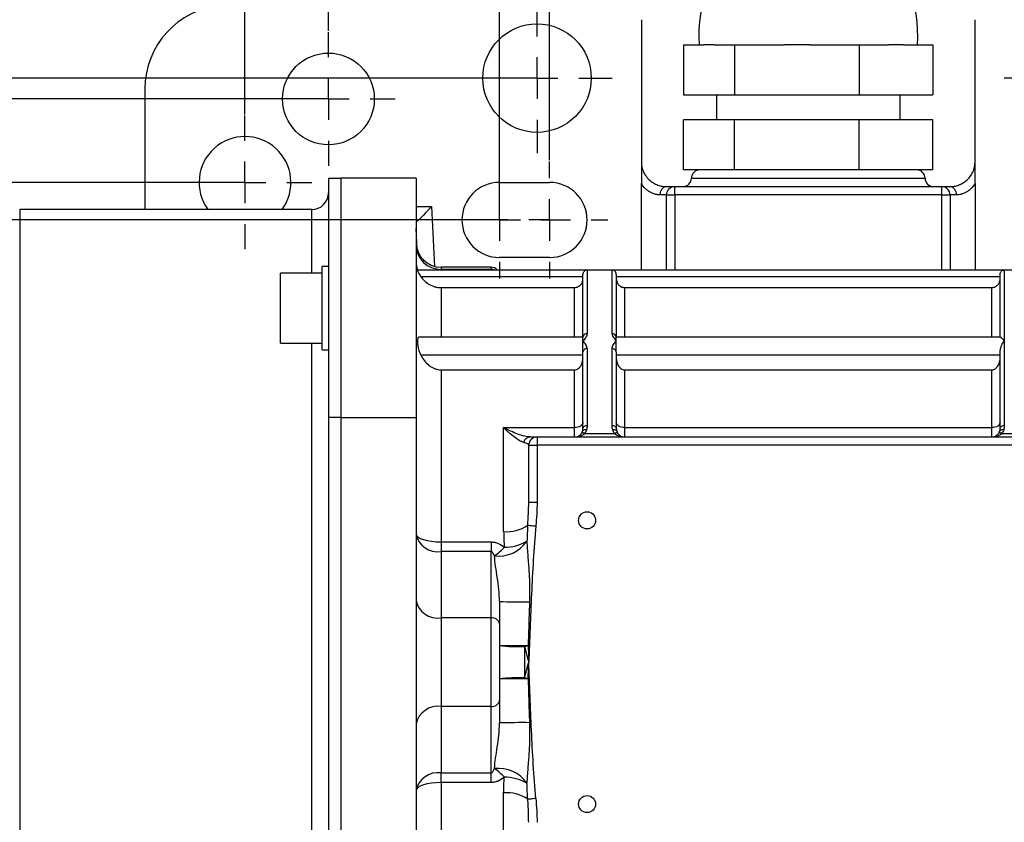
# Model space of a CAD drawing. Header units: millimetres. Extents: x 5 to 415, y 5 to 292.
# Tile 5 of 13: x 291 to 339, y 101 to 140. Entities that reach past the tile are written whole.
import ezdxf

# ---------------------------------------------------------------- set-up
doc = ezdxf.new("R2010")
doc.units = ezdxf.units.MM
doc.header["$PDSIZE"] = -1
doc.linetypes.add('CENTER', pattern=[10.16, 6.35, -1.27, 1.27, -1.27])
for name, color, linetype in [('ASSE', 2, 'CENTER'), ('CONTORNO', 179, 'Continuous'), ('QUOTE', 1, 'Continuous')]:
    doc.layers.add(name, color=color, linetype=linetype)
doc.styles.add('SLDTEXTSTYLE0', font='TXT', dxfattribs={"width": 0.75})
doc.dimstyles.new('SLDDIMSTYLE0', dxfattribs={"dimtxt": 3.5, "dimasz": 6, "dimexe": 0, "dimexo": 0.0625, "dimgap": 0.875, "dimtad": 1, "dimdec": 1, "dimlfac": 2.5, "dimrnd": 1e-09, "dimzin": 12, "dimdsep": 46, "dimtxsty": 'SLDTEXTSTYLE0', "dimsah": 1, "dimcen": 0.09, "dimadec": 0, "dimazin": 3, "dimtfac": 1, "dimtdec": 3, "dimtofl": 0, "dimtmove": 0, "dimatfit": 3, "dimfxl": 1, "dimfrac": 2, "dimtolj": 1, "dimtzin": 12, "dimarcsym": 0})

# ---------------------------------------------------------------- blocks, each defined once
blk = doc.blocks.new('_D_13')
at = {"layer": 'Defpoints', "color": 0}
for p in [(341.507, 148.187), (316.707, 132.804), (341.507, 132.804)]:
    blk.add_point(p, dxfattribs=at)
at = {"layer": 'QUOTE', "color": 0, "lineweight": -2}
for p, q in [((316.707, 132.867), (316.707, 148.187)), ((322.707, 148.187), (335.507, 148.187)), ((341.507, 132.867), (341.507, 148.187))]:
    blk.add_line(p, q, dxfattribs=at)
at = {"layer": 'QUOTE', "color": 0}
for points in [[(322.707, 149.187), (322.707, 147.187), (316.707, 148.187)], [(335.507, 149.187), (335.507, 147.187), (341.507, 148.187)]]:
    blk.add_solid(points, dxfattribs=at)
at = {"layer": 'QUOTE', "color": 0, "insert": (328.768, 152.562), "char_height": 3.5, "attachment_point": 2, "style": 'SLDTEXTSTYLE0'}
blk.add_mtext('\\A1;62', dxfattribs=at)
blk = doc.blocks.new('_D_15')
at = {"layer": 'Defpoints', "color": 0}
for p in [(352.107, 166.678), (306.107, 139.004), (352.107, 139.004)]:
    blk.add_point(p, dxfattribs=at)
at = {"layer": 'QUOTE', "color": 0, "lineweight": -2}
for p, q in [((306.107, 139.067), (306.107, 166.678)), ((312.107, 166.678), (346.107, 166.678)), ((352.107, 139.067), (352.107, 166.678))]:
    blk.add_line(p, q, dxfattribs=at)
at = {"layer": 'QUOTE', "color": 0}
for points in [[(312.107, 167.678), (312.107, 165.678), (306.107, 166.678)], [(346.107, 167.678), (346.107, 165.678), (352.107, 166.678)]]:
    blk.add_solid(points, dxfattribs=at)
at = {"layer": 'QUOTE', "color": 0, "insert": (328.768, 171.053), "char_height": 3.5, "attachment_point": 2, "style": 'SLDTEXTSTYLE0'}
blk.add_mtext('\\A1;115', dxfattribs=at)
blk = doc.blocks.new('_D_16')
at = {"layer": 'Defpoints', "color": 0}
for p in [(356.107, 173.443), (302.107, 135.004), (356.107, 135.004)]:
    blk.add_point(p, dxfattribs=at)
at = {"layer": 'QUOTE', "color": 0, "lineweight": -2}
for p, q in [((302.107, 135.067), (302.107, 173.443)), ((308.107, 173.443), (350.107, 173.443)), ((356.107, 135.067), (356.107, 173.443))]:
    blk.add_line(p, q, dxfattribs=at)
at = {"layer": 'QUOTE', "color": 0}
for points in [[(308.107, 174.443), (308.107, 172.443), (302.107, 173.443)], [(350.107, 174.443), (350.107, 172.443), (356.107, 173.443)]]:
    blk.add_solid(points, dxfattribs=at)
at = {"layer": 'QUOTE', "color": 0, "insert": (328.768, 177.818), "char_height": 3.5, "attachment_point": 2, "style": 'SLDTEXTSTYLE0'}
blk.add_mtext('\\A1;135', dxfattribs=at)
blk = doc.blocks.new('_D_17')
at = {"layer": 'Defpoints', "color": 0}
for p in [(271.526, 130.004), (313.907, 130.004), (313.907, 87.604)]:
    blk.add_point(p, dxfattribs=at)
at = {"layer": 'QUOTE', "color": 0, "lineweight": -2}
for p, q in [((313.844, 130.004), (271.526, 130.004)), ((271.526, 93.604), (271.526, 124.004)), ((313.844, 87.604), (271.526, 87.604))]:
    blk.add_line(p, q, dxfattribs=at)
at = {"layer": 'QUOTE', "color": 0}
for points in [[(270.526, 124.004), (272.526, 124.004), (271.526, 130.004)], [(270.526, 93.604), (272.526, 93.604), (271.526, 87.604)]]:
    blk.add_solid(points, dxfattribs=at)
at = {"layer": 'QUOTE', "color": 0, "insert": (267.151, 109.896), "char_height": 3.5, "attachment_point": 2, "rotation": 90, "style": 'SLDTEXTSTYLE0'}
blk.add_mtext('\\A1;106', dxfattribs=at)
blk = doc.blocks.new('SW_CENTERMARKSYMBOL_2')
at = {"layer": 'CONTORNO', "color": 0}
for p, q in [((0, 2), (0, 3.2)), ((0, 0), (0, 1)), ((-2, 0), (-3.2, 0)), ((0, 0), (-1, 0)), ((0, 0), (0, -1)), ((0, 0), (1, 0)), ((2, 0), (3.2, 0)), ((0, -2), (0, -3.2))]:
    blk.add_line(p, q, dxfattribs=at)
blk = doc.blocks.new('SW_CENTERMARKSYMBOL_3')
at = {"layer": 'CONTORNO', "color": 0}
for p, q in [((0, 2), (0, 3.2)), ((0, 0), (0, 1)), ((-2, 0), (-3.2, 0)), ((0, 0), (-1, 0)), ((0, 0), (0, -1)), ((0, 0), (1, 0)), ((2, 0), (3.2, 0)), ((0, -2), (0, -3.2))]:
    blk.add_line(p, q, dxfattribs=at)
blk = doc.blocks.new('SW_CENTERMARKSYMBOL_4')
at = {"layer": 'CONTORNO', "color": 0}
for p, q in [((0, 2), (0, 3.6)), ((0, 0), (0, 1)), ((-2, 0), (-3.6, 0)), ((0, 0), (-1, 0)), ((0, 0), (0, -1)), ((0, 0), (1, 0)), ((2, 0), (3.6, 0)), ((0, -2), (0, -3.6))]:
    blk.add_line(p, q, dxfattribs=at)
blk = doc.blocks.new('SW_CENTERMARKSYMBOL_12')
at = {"layer": 'CONTORNO', "color": 0}
for p, q in [((0, 2), (0, 3.6)), ((0, 0), (0, 1)), ((-2, 0), (-3.6, 0)), ((0, 0), (-1, 0)), ((0, 0), (0, -1)), ((0, 0), (1, 0)), ((2, 0), (3.6, 0)), ((0, -2), (0, -3.6))]:
    blk.add_line(p, q, dxfattribs=at)
blk = doc.blocks.new('SW_CENTERMARKSYMBOL_19')
at = {"layer": 'CONTORNO', "color": 0}
for p, q in [((0, 2), (0, 2.8)), ((0, 0), (0, 1)), ((-2, 0), (-2.8, 0)), ((0, 0), (-1, 0)), ((0, 0), (0, -1)), ((0, 0), (1, 0)), ((2, 0), (2.8, 0)), ((0, -2), (0, -2.8))]:
    blk.add_line(p, q, dxfattribs=at)
blk = doc.blocks.new('SW_CENTERMARKSYMBOL_20')
at = {"layer": 'CONTORNO', "color": 0}
for p, q in [((0, 2), (0, 2.8)), ((0, 0), (0, 1)), ((-2, 0), (-2.8, 0)), ((0, 0), (-1, 0)), ((0, 0), (0, -1)), ((0, 0), (1, 0)), ((2, 0), (2.8, 0)), ((0, -2), (0, -2.8))]:
    blk.add_line(p, q, dxfattribs=at)

msp = doc.modelspace()

# ---------------------------------------------------------------- linework, layer by layer
at = {"color": 7}
for p, q in [((321.107, 139.604), (321.107, 131.746)), ((337.107, 131.746), (337.107, 139.604)), ((323.136, 138.404), (323.136, 136.004)), ((323.136, 138.404), (324.107, 138.404)), ((324.602, 138.404), (324.107, 138.404)), ((324.602, 138.404), (325.573, 138.404)), ((325.573, 138.404), (325.573, 136.004)), ((325.573, 138.404), (327.952, 138.404)), ((329.165, 138.404), (327.952, 138.404)), ((329.165, 138.404), (331.544, 138.404)), ((331.544, 138.404), (331.544, 136.004)), ((331.544, 138.404), (332.952, 138.404)), ((333.67, 138.404), (332.952, 138.404)), ((333.67, 138.404), (335.078, 138.404)), ((335.078, 138.404), (335.078, 136.004)), ((297.307, 136.294), (297.307, 130.504)), ((323.136, 136.004), (325.573, 136.004)), ((324.707, 136.004), (324.707, 134.804)), ((325.573, 136.004), (331.544, 136.004)), ((331.544, 136.004), (335.078, 136.004)), ((333.507, 134.804), (333.507, 136.004)), ((323.136, 132.404), (323.136, 134.804)), ((325.573, 134.804), (323.136, 134.804)), ((325.573, 132.404), (325.573, 134.804)), ((331.544, 134.804), (325.573, 134.804)), ((331.544, 132.404), (331.544, 134.804)), ((335.078, 134.804), (331.544, 134.804)), ((335.078, 132.404), (335.078, 134.804)), ((324.355, 132.404), (323.136, 132.404)), ((324.355, 132.404), (324.355, 132.404)), ((325.573, 132.404), (324.355, 132.404)), ((328.559, 132.404), (325.573, 132.404)), ((328.559, 132.404), (328.559, 132.404)), ((331.544, 132.404), (328.559, 132.404)), ((333.311, 132.404), (331.544, 132.404)), ((333.311, 132.404), (333.311, 132.404)), ((335.078, 132.404), (333.311, 132.404)), ((306.107, 132.004), (306.107, 127.189)), ((306.107, 132.004), (306.707, 132.004)), ((310.307, 132.004), (306.707, 132.004)), ((306.707, 132.004), (306.707, 120.541)), ((310.307, 132.004), (310.307, 120.541)), ((314.307, 131.804), (316.707, 131.804)), ((321.107, 127.604), (321.107, 131.746)), ((323.507, 132.004), (334.707, 132.004)), ((337.107, 131.746), (337.107, 127.604)), ((322.307, 131.604), (322.707, 131.604)), ((322.707, 131.204), (322.707, 131.604)), ((322.707, 131.604), (329.107, 131.604)), ((329.107, 131.604), (335.507, 131.604)), ((335.507, 131.204), (335.507, 131.604)), ((335.507, 131.604), (335.907, 131.604)), ((322.307, 131.204), (322.007, 131.204)), ((322.307, 131.204), (322.707, 131.204)), ((322.307, 127.604), (322.307, 131.204)), ((335.507, 131.204), (322.707, 131.204)), ((322.707, 131.204), (322.707, 127.604)), ((335.507, 131.204), (335.907, 131.204)), ((335.507, 127.604), (335.507, 131.204)), ((335.907, 131.204), (335.907, 127.604)), ((336.207, 131.204), (335.907, 131.204)), ((305.307, 130.504), (291.307, 130.504)), ((291.307, 130.504), (291.307, 87.104)), ((305.307, 127.455), (305.307, 130.504)), ((310.307, 130.652), (311.055, 130.652)), ((311.055, 130.652), (311.199, 127.779)), ((310.379, 129.941), (310.307, 129.941)), ((310.357, 128.596), (310.307, 129.601)), ((316.707, 128.204), (314.307, 128.204)), ((305.807, 127.455), (303.807, 127.455)), ((303.807, 124.314), (303.807, 127.455)), ((306.107, 127.775), (305.807, 127.775)), ((305.807, 124.096), (305.807, 127.775)), ((318.507, 127.604), (310.378, 127.604)), ((313.907, 127.739), (311.507, 127.739)), ((311.507, 127.739), (311.507, 127.637)), ((313.907, 127.637), (311.507, 127.637)), ((311.507, 127.637), (311.507, 127.604)), ((313.907, 127.637), (313.907, 127.739)), ((313.907, 127.604), (313.907, 127.637)), ((319.707, 127.604), (318.507, 127.604)), ((318.507, 127.604), (318.507, 124.552)), ((338.507, 127.604), (319.707, 127.604)), ((319.707, 124.552), (319.707, 127.604)), ((339.707, 127.604), (338.507, 127.604)), ((338.507, 127.604), (338.507, 124.204)), ((306.107, 127.189), (306.107, 120.541)), ((318.307, 127.28), (310.539, 127.28)), ((318.307, 124.384), (318.307, 127.394)), ((319.907, 127.394), (319.907, 124.384)), ((338.307, 127.28), (319.907, 127.28)), ((338.307, 124.384), (338.307, 127.394)), ((311.507, 126.764), (317.907, 126.764)), ((311.507, 126.764), (311.507, 124.385)), ((317.907, 124.385), (317.907, 126.764)), ((320.307, 126.764), (337.907, 126.764)), ((320.307, 126.764), (320.307, 124.385)), ((337.907, 124.385), (337.907, 126.764)), ((303.807, 124.095), (303.807, 124.314)), ((318.307, 124.385), (310.458, 124.385)), ((318.307, 124.204), (318.307, 124.385)), ((318.307, 123.681), (318.307, 124.204)), ((338.313, 124.385), (319.907, 124.385)), ((319.907, 124.204), (319.907, 124.385)), ((319.907, 123.681), (319.907, 124.204)), ((338.507, 124.204), (338.507, 120.139)), ((303.807, 124.095), (305.807, 124.095)), ((305.307, 93.514), (305.307, 124.095)), ((305.807, 123.775), (305.807, 124.096)), ((305.807, 123.775), (306.107, 123.775)), ((318.307, 120.018), (318.307, 123.681)), ((318.507, 123.841), (318.507, 120.139)), ((319.707, 120.139), (319.707, 123.841)), ((319.907, 123.681), (319.907, 120.018)), ((338.307, 120.018), (338.307, 123.681)), ((318.307, 123.516), (310.539, 123.516)), ((338.307, 123.516), (319.907, 123.516)), ((311.507, 122.821), (311.507, 114.572)), ((311.507, 122.821), (317.907, 122.821)), ((317.907, 120.054), (317.907, 122.821)), ((320.307, 122.821), (320.307, 120.054)), ((320.307, 122.821), (337.907, 122.821)), ((337.907, 120.054), (337.907, 122.821)), ((306.707, 120.541), (306.107, 120.541)), ((306.107, 120.541), (306.107, 97.067)), ((306.707, 120.541), (310.307, 120.541)), ((306.707, 120.541), (306.707, 97.067)), ((310.307, 120.541), (310.307, 97.067)), ((314.507, 115.068), (314.507, 120.054)), ((314.507, 120.054), (317.907, 120.054)), ((317.907, 119.604), (317.907, 120.054)), ((320.307, 120.054), (320.307, 119.604)), ((320.307, 120.054), (337.907, 120.054)), ((337.907, 119.604), (337.907, 120.054)), ((316.107, 119.604), (316.107, 119.204)), ((316.107, 119.604), (342.107, 119.604)), ((318.394, 119.771), (319.82, 119.771)), ((338.394, 119.771), (339.82, 119.771)), ((315.707, 119.204), (316.107, 119.204)), ((315.707, 116.478), (315.707, 119.204)), ((342.107, 119.204), (316.107, 119.204)), ((316.107, 119.204), (316.107, 116.478)), ((315.707, 116.478), (316.107, 116.478)), ((311.507, 114.572), (311.507, 114.108)), ((311.507, 114.572), (313.907, 114.572)), ((313.907, 114.572), (313.907, 114.108)), ((311.507, 114.108), (311.507, 110.926)), ((313.907, 114.108), (311.507, 114.108)), ((313.907, 110.926), (313.907, 114.108)), ((314.307, 111.713), (314.307, 110.643)), ((311.507, 110.926), (311.507, 106.683)), ((313.907, 110.926), (311.507, 110.926)), ((313.907, 106.683), (313.907, 110.926)), ((314.307, 110.643), (314.307, 106.966)), ((315.507, 109.557), (315.507, 108.052)), ((313.907, 106.683), (311.507, 106.683)), ((311.507, 106.683), (311.507, 103.501)), ((313.907, 103.501), (313.907, 106.683)), ((314.307, 106.966), (314.307, 105.895)), ((311.507, 103.501), (313.907, 103.501)), ((311.507, 103.037), (311.507, 103.501)), ((313.907, 103.037), (313.907, 103.501)), ((311.507, 103.037), (311.507, 94.787)), ((313.907, 103.037), (311.507, 103.037)), ((314.507, 97.554), (314.507, 102.541)), ((315.707, 101.131), (315.704, 101.236))]:
    msp.add_line(p, q, dxfattribs=at)
at = {"color": 7, "flags": 128}
for points in [[(311.055, 130.652), (310.917, 130.507), (310.784, 130.367), (310.66, 130.236), (310.548, 130.119), (310.454, 130.02), (310.379, 129.941)], [(318.307, 120.304), (318.299, 120.256), (318.276, 120.209), (318.239, 120.165), (318.19, 120.128), (318.129, 120.096), (318.06, 120.073), (317.985, 120.059), (317.907, 120.054)], [(318.477, 119.937), (318.444, 119.943), (318.412, 119.944), (318.381, 119.942), (318.354, 119.936), (318.33, 119.927), (318.311, 119.914), (318.296, 119.899), (318.287, 119.881)], [(318.507, 120.139), (318.468, 120.137), (318.43, 120.13), (318.396, 120.119), (318.365, 120.104), (318.341, 120.085), (318.322, 120.064), (318.311, 120.042), (318.307, 120.018)], [(319.907, 120.018), (319.903, 120.042), (319.892, 120.064), (319.873, 120.085), (319.848, 120.104), (319.818, 120.119), (319.783, 120.13), (319.746, 120.137), (319.707, 120.139)], [(319.926, 119.881), (319.918, 119.899), (319.903, 119.914), (319.884, 119.927), (319.86, 119.936), (319.832, 119.942), (319.802, 119.944), (319.77, 119.943), (319.736, 119.937)], [(320.307, 120.054), (320.229, 120.059), (320.154, 120.073), (320.085, 120.096), (320.024, 120.128), (319.974, 120.165), (319.937, 120.209), (319.915, 120.256), (319.907, 120.304)], [(338.307, 120.304), (338.299, 120.256), (338.276, 120.209), (338.239, 120.165), (338.19, 120.128), (338.129, 120.096), (338.06, 120.073), (337.985, 120.059), (337.907, 120.054)], [(338.477, 119.937), (338.444, 119.943), (338.412, 119.944), (338.381, 119.942), (338.354, 119.936), (338.33, 119.927), (338.311, 119.914), (338.296, 119.899), (338.287, 119.881)], [(338.507, 120.139), (338.468, 120.137), (338.43, 120.13), (338.396, 120.119), (338.365, 120.104), (338.341, 120.085), (338.322, 120.064), (338.311, 120.042), (338.307, 120.018)], [(318.394, 119.771), (318.368, 119.782), (318.342, 119.79), (318.318, 119.795), (318.295, 119.797), (318.275, 119.795), (318.257, 119.79), (318.243, 119.782), (318.232, 119.771)], [(319.982, 119.771), (319.971, 119.782), (319.957, 119.79), (319.939, 119.795), (319.919, 119.797), (319.896, 119.795), (319.872, 119.79), (319.846, 119.782), (319.82, 119.771)], [(338.394, 119.771), (338.368, 119.782), (338.342, 119.79), (338.318, 119.795), (338.295, 119.797), (338.275, 119.795), (338.257, 119.79), (338.243, 119.782), (338.232, 119.771)], [(315.663, 115.374), (315.685, 115.372), (315.716, 115.369), (315.757, 115.365), (315.805, 115.361), (315.86, 115.355), (315.92, 115.35), (315.984, 115.343), (316.049, 115.337)], [(310.307, 114.956), (310.33, 114.881), (310.398, 114.809), (310.509, 114.743), (310.658, 114.684), (310.84, 114.637), (311.048, 114.601), (311.273, 114.579), (311.507, 114.572)], [(311.507, 103.037), (311.273, 103.029), (311.048, 103.008), (310.84, 102.972), (310.658, 102.924), (310.509, 102.866), (310.398, 102.8), (310.33, 102.727), (310.307, 102.652)], [(316.049, 102.272), (315.984, 102.265), (315.92, 102.259), (315.86, 102.253), (315.805, 102.248), (315.757, 102.243), (315.716, 102.239), (315.685, 102.236), (315.663, 102.234)]]:
    msp.add_lwpolyline(points, dxfattribs=at)
at = {"color": 7}
for centre, radius in [((316.107, 136.804), 2.6), ((306.107, 135.804), 2.2), ((318.507, 115.604), 0.41), ((318.507, 102.004), 0.41)]:
    msp.add_circle(centre, radius, dxfattribs=at)
for centre, radius, start, end in [((330.199, 138.845), 6.343, 131.4072, 183.9865), ((328.014, 138.845), 6.343, 356.0135, 48.5928), ((301.307, 136.294), 4, 95, 180), ((302.107, 131.804), 2.2, 323.7785, 216.2215), ((323.907, 132.004), 0.4, 90, 180), ((334.307, 132.004), 0.4, 0, 90), ((314.307, 130.004), 1.8, 90, 270), ((316.707, 130.004), 1.8, 270, 90), ((323.107, 132.004), 0.4, 270, 0), ((335.107, 132.004), 0.4, 180, 270), ((305.307, 131.304), 0.8, 270, 360), ((322.365, 131.248), 0.361, 99.2993, 186.9609), ((322.707, 131.204), 0.4, 90, 180), ((335.507, 131.204), 0.4, 0, 90), ((335.849, 131.248), 0.361, 353.0391, 80.7007), ((311.507, 128.939), 1.2, 180, 270), ((311.487, 128.817), 1.18, 181.0102, 270.9757), ((311.507, 128.004), 1.2, 180, 199.7633), ((313.907, 127.339), 0.4, 41.5162, 90), ((313.907, 127.226), 0.411, 67.0223, 90.0419), ((318.492, 124.366), 0.186, 85.3978, 174.5023), ((319.722, 124.366), 0.186, 5.4975, 94.6022), ((318.489, 123.658), 0.183, 84.3615, 172.9439), ((319.725, 123.658), 0.183, 7.0559, 95.6386), ((315.807, 119.256), 0.349, 92.953, 165.9103), ((316.107, 119.204), 0.4, 90, 180), ((317.907, 120.004), 0.4, 270, 324.3147), ((320.307, 120.004), 0.4, 215.6853, 270), ((337.907, 120.004), 0.4, 270, 324.3147), ((314.679, 116.756), 1.696, 264.1827, 305.4779), ((311.357, 115.168), 1.071, 191.4217, 278.0495), ((314.252, 115.572), 1.681, 263.6172, 324.6931), ((311.955, 116.812), 3.595, 305.9514, 315.9816), ((314.497, 116.664), 2.351, 271.0276, 298.62), ((311.357, 111.986), 1.071, 191.4217, 278.0495), ((315.337, 153.821), 42.12, 268.5985, 270.5552), ((313.957, 110.572), 0.357, 11.4217, 98.0494), ((315.207, 116.771), 7.22, 262.8352, 272.3772), ((315.303, 172.16), 62.561, 269.08729, 270.34498), ((308.477, 138.009), 29.308, 283.8789, 284.228), ((315.207, 100.838), 7.22, 87.6228, 97.1648), ((315.303, 45.448), 62.561, 89.65502, 90.91271), ((308.477, 79.6), 29.308, 75.772, 76.1211), ((311.357, 105.622), 1.071, 81.9505, 168.5783), ((313.957, 107.037), 0.357, 261.9506, 348.5783), ((315.337, 63.788), 42.12, 89.4448, 91.4015), ((311.357, 102.44), 1.071, 81.9505, 168.5783), ((314.252, 102.037), 1.681, 35.3069, 96.3828), ((311.955, 100.797), 3.595, 44.0184, 54.0486), ((314.497, 100.945), 2.351, 61.38, 88.9724), ((314.679, 100.853), 1.696, 54.5221, 95.8173)]:
    msp.add_arc(centre, radius, start, end, dxfattribs=at)
for centre, start_param, end_param in [((317.907, 120.004), 4.712389, 5.660359), ((320.307, 120.004), 3.764419, 4.712389), ((337.907, 120.004), 4.712389, 5.660359)]:
    msp.add_ellipse(centre, major_axis=(0.6, 0), ratio=0.666667, start_param=start_param, end_param=end_param, dxfattribs=at)
for points, knots in [([(321.107, 132.804), (321.107, 132.717), (321.116, 132.631), (321.153, 132.463), (321.181, 132.38), (321.253, 132.224), (321.298, 132.149), (321.403, 132.011), (321.462, 131.948), (321.595, 131.835), (321.664, 131.787), (321.773, 131.729), (321.81, 131.711), (321.882, 131.682), (321.917, 131.669), (322.02, 131.637), (322.086, 131.623), (322.205, 131.607), (322.259, 131.604), (322.307, 131.604)], [0, 0, 0, 0, 0.125, 0.125, 0.25, 0.25, 0.375, 0.375, 0.5, 0.5, 0.625, 0.625, 0.6875, 0.6875, 0.75, 0.75, 0.875, 0.875, 1, 1, 1, 1]), ([(335.907, 131.604), (335.955, 131.604), (336.008, 131.607), (336.127, 131.623), (336.194, 131.637), (336.297, 131.669), (336.332, 131.682), (336.404, 131.711), (336.441, 131.729), (336.549, 131.787), (336.619, 131.835), (336.752, 131.948), (336.811, 132.011), (336.916, 132.149), (336.96, 132.224), (337.033, 132.38), (337.06, 132.463), (337.097, 132.631), (337.107, 132.717), (337.107, 132.804)], [0, 0, 0, 0, 0.125, 0.125, 0.25, 0.25, 0.3125, 0.3125, 0.375, 0.375, 0.5, 0.5, 0.625, 0.625, 0.75, 0.75, 0.875, 0.875, 1, 1, 1, 1]), ([(322.007, 131.204), (321.94, 131.204), (321.865, 131.212), (321.742, 131.243), (321.7, 131.256), (321.616, 131.29), (321.574, 131.311), (321.491, 131.358), (321.45, 131.386), (321.372, 131.446), (321.334, 131.478), (321.227, 131.582), (321.163, 131.662), (321.107, 131.746)], [0, 0, 0, 0, 0.25, 0.25, 0.375, 0.375, 0.5, 0.5, 0.625, 0.625, 0.75, 0.75, 1, 1, 1, 1]), ([(337.107, 131.746), (337.051, 131.662), (336.987, 131.582), (336.88, 131.478), (336.842, 131.446), (336.764, 131.386), (336.723, 131.359), (336.64, 131.311), (336.598, 131.291), (336.514, 131.257), (336.472, 131.243), (336.349, 131.212), (336.274, 131.204), (336.207, 131.204)], [0, 0, 0, 0, 0.25, 0.25, 0.375, 0.375, 0.5, 0.5, 0.625, 0.625, 0.75, 0.75, 1, 1, 1, 1]), ([(310.378, 127.598), (310.377, 127.6), (310.372, 127.615), (310.394, 127.549), (310.447, 127.422), (310.515, 127.317), (310.539, 127.28)], [0, 0, 0, 0, 0.05357, 0.426544, 0.797303, 1, 1, 1, 1]), ([(318.307, 127.394), (318.307, 127.43), (318.315, 127.461), (318.34, 127.514), (318.357, 127.536), (318.414, 127.587), (318.461, 127.604), (318.507, 127.604)], [0, 0, 0, 0, 0.25, 0.25, 0.5, 0.5, 1, 1, 1, 1]), ([(319.907, 127.394), (319.907, 127.43), (319.899, 127.461), (319.873, 127.514), (319.856, 127.536), (319.8, 127.587), (319.753, 127.604), (319.707, 127.604)], [0, 0, 0, 0, 0.25, 0.25, 0.5, 0.5, 1, 1, 1, 1]), ([(338.307, 127.394), (338.307, 127.43), (338.315, 127.461), (338.34, 127.514), (338.357, 127.536), (338.414, 127.587), (338.461, 127.604), (338.507, 127.604)], [0, 0, 0, 0, 0.25, 0.25, 0.5, 0.5, 1, 1, 1, 1]), ([(310.539, 127.28), (310.588, 127.211), (310.644, 127.146), (310.772, 127.026), (310.846, 126.97), (310.969, 126.898), (311.012, 126.876), (311.102, 126.837), (311.15, 126.82), (311.248, 126.793), (311.298, 126.782), (311.401, 126.767), (311.454, 126.764), (311.507, 126.764)], [0, 0, 0, 0, 0.25, 0.25, 0.5, 0.5, 0.625, 0.625, 0.75, 0.75, 0.875, 0.875, 1, 1, 1, 1]), ([(317.907, 126.764), (317.972, 126.764), (318.034, 126.781), (318.138, 126.837), (318.18, 126.874), (318.245, 126.956), (318.268, 126.999), (318.299, 127.092), (318.307, 127.138), (318.307, 127.186)], [0, 0, 0, 0, 0.25, 0.25, 0.5, 0.5, 0.75, 0.75, 1, 1, 1, 1]), ([(319.907, 127.186), (319.907, 127.138), (319.914, 127.092), (319.945, 127.001), (319.969, 126.956), (320.033, 126.875), (320.075, 126.837), (320.179, 126.781), (320.242, 126.764), (320.307, 126.764)], [0, 0, 0, 0, 0.25, 0.25, 0.5, 0.5, 0.75, 0.75, 1, 1, 1, 1]), ([(337.907, 126.764), (337.972, 126.764), (338.034, 126.781), (338.138, 126.837), (338.18, 126.874), (338.245, 126.956), (338.268, 126.999), (338.299, 127.092), (338.307, 127.138), (338.307, 127.186)], [0, 0, 0, 0, 0.25, 0.25, 0.5, 0.5, 0.75, 0.75, 1, 1, 1, 1]), ([(310.458, 124.379), (310.45, 124.381), (310.406, 124.392), (310.385, 124.333), (310.37, 124.189), (310.392, 123.957), (310.447, 123.713), (310.515, 123.567), (310.539, 123.516)], [0, 0, 0, 0, 0.042766, 0.243735, 0.451442, 0.66763, 0.882533, 1, 1, 1, 1]), ([(318.507, 124.552), (318.507, 124.521), (318.499, 124.491), (318.476, 124.433), (318.459, 124.403), (318.403, 124.317), (318.355, 124.261), (318.307, 124.204)], [0, 0, 0, 0, 0.25, 0.25, 0.5, 0.5, 1, 1, 1, 1]), ([(318.507, 123.841), (318.507, 123.874), (318.499, 123.906), (318.476, 123.969), (318.459, 124), (318.403, 124.091), (318.355, 124.147), (318.307, 124.204)], [0, 0, 0, 0, 0.25, 0.25, 0.5, 0.5, 1, 1, 1, 1]), ([(319.707, 124.552), (319.707, 124.521), (319.714, 124.491), (319.738, 124.433), (319.754, 124.403), (319.811, 124.317), (319.859, 124.261), (319.907, 124.204)], [0, 0, 0, 0, 0.25, 0.25, 0.5, 0.5, 1, 1, 1, 1]), ([(319.707, 123.841), (319.707, 123.874), (319.714, 123.906), (319.738, 123.969), (319.754, 124), (319.811, 124.091), (319.859, 124.147), (319.907, 124.204)], [0, 0, 0, 0, 0.25, 0.25, 0.5, 0.5, 1, 1, 1, 1]), ([(338.307, 123.681), (338.307, 123.736), (338.315, 123.789), (338.34, 123.89), (338.357, 123.938), (338.414, 124.068), (338.461, 124.144), (338.507, 124.204)], [0, 0, 0, 0, 0.25, 0.25, 0.5, 0.5, 1, 1, 1, 1]), ([(338.507, 124.204), (338.506, 124.205), (338.481, 124.238), (338.416, 124.314), (338.334, 124.379), (338.318, 124.381), (338.313, 124.382)], [0, 0, 0, 0, 0.0063977, 0.2937377, 0.7770707, 1, 1, 1, 1]), ([(310.539, 123.516), (310.588, 123.423), (310.644, 123.336), (310.772, 123.174), (310.846, 123.098), (310.969, 123.002), (311.012, 122.973), (311.102, 122.921), (311.15, 122.898), (311.248, 122.86), (311.298, 122.846), (311.401, 122.827), (311.454, 122.821), (311.507, 122.821)], [0, 0, 0, 0, 0.25, 0.25, 0.5, 0.5, 0.625, 0.625, 0.75, 0.75, 0.875, 0.875, 1, 1, 1, 1]), ([(317.907, 122.821), (317.972, 122.821), (318.034, 122.845), (318.138, 122.92), (318.18, 122.97), (318.245, 123.08), (318.268, 123.139), (318.299, 123.263), (318.307, 123.325), (318.307, 123.389)], [0, 0, 0, 0, 0.25, 0.25, 0.5, 0.5, 0.75, 0.75, 1, 1, 1, 1]), ([(319.907, 123.389), (319.907, 123.325), (319.914, 123.263), (319.945, 123.14), (319.969, 123.08), (320.033, 122.971), (320.075, 122.92), (320.179, 122.845), (320.242, 122.821), (320.307, 122.821)], [0, 0, 0, 0, 0.25, 0.25, 0.5, 0.5, 0.75, 0.75, 1, 1, 1, 1]), ([(337.907, 122.821), (337.972, 122.821), (338.034, 122.845), (338.138, 122.92), (338.18, 122.97), (338.245, 123.08), (338.268, 123.139), (338.299, 123.263), (338.307, 123.325), (338.307, 123.389)], [0, 0, 0, 0, 0.25, 0.25, 0.5, 0.5, 0.75, 0.75, 1, 1, 1, 1]), ([(315.468, 119.341), (315.401, 119.359), (315.327, 119.394), (315.173, 119.483), (315.092, 119.539), (314.928, 119.665), (314.845, 119.735), (314.719, 119.848), (314.677, 119.887), (314.592, 119.969), (314.549, 120.011), (314.507, 120.054)], [0, 0, 0, 0, 0.25, 0.25, 0.5, 0.5, 0.75, 0.75, 0.875, 0.875, 1, 1, 1, 1]), ([(315.789, 119.604), (315.699, 119.604), (315.602, 119.619), (315.397, 119.666), (315.289, 119.7), (315.07, 119.78), (314.959, 119.827), (314.79, 119.906), (314.734, 119.933), (314.621, 119.992), (314.563, 120.023), (314.507, 120.054)], [0, 0, 0, 0, 0.25, 0.25, 0.5, 0.5, 0.75, 0.75, 0.875, 0.875, 1, 1, 1, 1]), ([(315.789, 119.604), (315.842, 119.604), (315.888, 119.604), (315.968, 119.604), (316.001, 119.604), (316.08, 119.604), (316.107, 119.604), (316.107, 119.604)], [0, 0, 0, 0, 0.25, 0.25, 0.5, 0.5, 1, 1, 1, 1]), ([(315.707, 119.204), (315.707, 119.227), (315.687, 119.25), (315.608, 119.296), (315.549, 119.319), (315.468, 119.341)], [0, 0, 0, 0, 0.5, 0.5, 1, 1, 1, 1]), ([(316.049, 115.337), (315.997, 114.794), (315.96, 114.25), (315.894, 113.162), (315.867, 112.617), (315.791, 110.984), (315.749, 109.894), (315.707, 108.804)], [0, 0, 0, 0, 0.25, 0.25, 0.5, 0.5, 1, 1, 1, 1]), ([(313.907, 114.572), (313.966, 114.572), (314.024, 114.565), (314.138, 114.54), (314.195, 114.522), (314.354, 114.452), (314.452, 114.387), (314.54, 114.314)], [0, 0, 0, 0, 0.25, 0.25, 0.5, 0.5, 1, 1, 1, 1]), ([(315.623, 114.601), (315.629, 114.363), (315.647, 114.123), (315.684, 113.643), (315.705, 113.402), (315.735, 112.917), (315.746, 112.675), (315.755, 112.189), (315.753, 111.946), (315.745, 111.703)], [0, 0, 0, 0, 0.25, 0.25, 0.5, 0.5, 0.75, 0.75, 1, 1, 1, 1]), ([(314.065, 113.902), (314.05, 113.942), (314.033, 113.982), (314, 114.039), (313.988, 114.057), (313.964, 114.082), (313.954, 114.09), (313.933, 114.103), (313.921, 114.108), (313.907, 114.108)], [0, 0, 0, 0, 0.5, 0.5, 0.75, 0.75, 0.875, 0.875, 1, 1, 1, 1]), ([(314.307, 111.713), (314.307, 111.911), (314.295, 112.107), (314.257, 112.491), (314.23, 112.679), (314.175, 113.043), (314.146, 113.22), (314.099, 113.565), (314.079, 113.734), (314.065, 113.902)], [0, 0, 0, 0, 0.25, 0.25, 0.5, 0.5, 0.75, 0.75, 1, 1, 1, 1]), ([(315.745, 111.703), (315.727, 111.161), (315.71, 110.62), (315.694, 110.078), (315.69, 109.919), (315.685, 109.759), (315.68, 109.6)], [0, 0, 0, 0, 0.00406337, 0.00406337, 0.00406337, 0.005258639, 0.005258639, 0.005258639, 0.005258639]), ([(315.507, 109.557), (315.54, 109.432), (315.573, 109.306), (315.64, 109.055), (315.674, 108.929), (315.707, 108.804)], [0, 0, 0, 0, 0.5, 0.5, 1, 1, 1, 1]), ([(315.507, 108.052), (315.54, 108.177), (315.573, 108.303), (315.64, 108.554), (315.674, 108.68), (315.707, 108.804)], [0, 0, 0, 0, 0.5, 0.5, 1, 1, 1, 1]), ([(316.049, 102.272), (315.997, 102.814), (315.96, 103.358), (315.894, 104.447), (315.867, 104.991), (315.791, 106.625), (315.749, 107.715), (315.707, 108.804)], [0, 0, 0, 0, 0.25, 0.25, 0.5, 0.5, 1, 1, 1, 1]), ([(315.68, 108.009), (315.689, 107.691), (315.699, 107.374), (315.709, 107.057), (315.72, 106.673), (315.732, 106.29), (315.745, 105.906)], [0, 0, 0, 0, 0.002379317, 0.002379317, 0.002379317, 0.005258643, 0.005258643, 0.005258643, 0.005258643]), ([(314.065, 103.707), (314.079, 103.874), (314.099, 104.043), (314.146, 104.389), (314.175, 104.565), (314.23, 104.93), (314.257, 105.117), (314.295, 105.502), (314.307, 105.698), (314.307, 105.895)], [0, 0, 0, 0, 0.25, 0.25, 0.5, 0.5, 0.75, 0.75, 1, 1, 1, 1]), ([(315.745, 105.906), (315.753, 105.663), (315.755, 105.42), (315.746, 104.934), (315.735, 104.691), (315.705, 104.207), (315.684, 103.965), (315.647, 103.485), (315.629, 103.246), (315.623, 103.008)], [0, 0, 0, 0, 0.25, 0.25, 0.5, 0.5, 0.75, 0.75, 1, 1, 1, 1]), ([(313.907, 103.501), (313.92, 103.501), (313.933, 103.506), (313.954, 103.518), (313.963, 103.526), (313.987, 103.551), (314, 103.57), (314.033, 103.627), (314.05, 103.667), (314.065, 103.707)], [0, 0, 0, 0, 0.125, 0.125, 0.25, 0.25, 0.5, 0.5, 1, 1, 1, 1]), ([(314.54, 103.295), (314.452, 103.221), (314.355, 103.157), (314.194, 103.087), (314.139, 103.069), (314.025, 103.044), (313.966, 103.037), (313.907, 103.037)], [0, 0, 0, 0, 0.5, 0.5, 0.75, 0.75, 1, 1, 1, 1]), ([(315.704, 101.236), (315.7, 101.466), (315.694, 101.8), (315.671, 102.132), (315.663, 102.234)], [0, 0, 0, 0, 0.692665, 1, 1, 1, 1])]:
    msp.add_open_spline(points, degree=3, knots=knots, dxfattribs=at)
for points in [[(318.287, 119.881), (318.302, 119.927), (318.307, 119.973), (318.307, 120.018)], [(318.477, 119.937), (318.459, 119.879), (318.431, 119.823), (318.394, 119.771)], [(318.507, 120.139), (318.507, 120.071), (318.499, 120.003), (318.477, 119.937)], [(319.736, 119.937), (319.715, 120.003), (319.707, 120.071), (319.707, 120.139)], [(319.82, 119.771), (319.782, 119.823), (319.755, 119.879), (319.736, 119.937)], [(319.907, 120.018), (319.907, 119.973), (319.911, 119.927), (319.926, 119.881)], [(338.287, 119.881), (338.302, 119.927), (338.307, 119.973), (338.307, 120.018)], [(338.477, 119.937), (338.459, 119.879), (338.432, 119.824), (338.394, 119.771)], [(338.507, 120.139), (338.507, 120.071), (338.499, 120.004), (338.477, 119.937)], [(318.232, 119.771), (318.257, 119.806), (318.275, 119.843), (318.287, 119.881)], [(319.926, 119.881), (319.939, 119.843), (319.957, 119.806), (319.982, 119.771)], [(338.232, 119.771), (338.257, 119.806), (338.275, 119.843), (338.287, 119.881)], [(315.663, 115.374), (315.691, 115.742), (315.707, 116.11), (315.707, 116.478)], [(316.107, 116.478), (316.107, 116.097), (316.085, 115.716), (316.049, 115.337)], [(315.663, 115.374), (315.645, 115.117), (315.633, 114.859), (315.623, 114.601)], [(314.507, 115.068), (314.507, 114.817), (314.519, 114.566), (314.54, 114.314)], [(315.68, 109.6), (315.689, 109.335), (315.698, 109.07), (315.707, 108.804)], [(315.68, 108.009), (315.689, 108.274), (315.698, 108.539), (315.707, 108.804)], [(314.507, 102.541), (314.507, 102.792), (314.519, 103.043), (314.54, 103.295)], [(315.663, 102.234), (315.645, 102.492), (315.633, 102.75), (315.623, 103.008)], [(316.049, 102.272), (316.085, 101.892), (316.107, 101.512), (316.107, 101.131)]]:
    msp.add_open_spline(points, degree=3, dxfattribs=at)
at = {"layer": 'QUOTE'}
for p, q in [((314.307, 130.004), (314.307, 162.285)), ((316.107, 136.804), (243.293, 136.804)), ((306.107, 135.804), (252.912, 135.804)), ((302.107, 131.804), (261.688, 131.804))]:
    msp.add_line(p, q, dxfattribs=at)

# ---------------------------------------------------------------- block references
at = {"layer": 'ASSE'}
for name, p in [('SW_CENTERMARKSYMBOL_4', (316.107, 136.804)), ('SW_CENTERMARKSYMBOL_12', (342.107, 136.804)), ('SW_CENTERMARKSYMBOL_3', (306.107, 135.804)), ('SW_CENTERMARKSYMBOL_2', (302.107, 131.804)), ('SW_CENTERMARKSYMBOL_19', (314.307, 130.004)), ('SW_CENTERMARKSYMBOL_20', (316.707, 130.004))]:
    msp.add_blockref(name, p, dxfattribs=at)

# ---------------------------------------------------------------- dimensions: what is measured, and where the dimension line sits
at = {"layer": 'QUOTE'}
for base, p1, p2, picture, middle in [((356.107, 173.443), (302.107, 135.004), (356.107, 135.004), '_D_16', (328.768, 173.443)), ((352.107, 166.678), (306.107, 139.004), (352.107, 139.004), '_D_15', (328.768, 166.678)), ((341.507, 148.187), (316.707, 132.804), (341.507, 132.804), '_D_13', (328.768, 148.187))]:
    dim = msp.add_linear_dim(base=base, p1=p1, p2=p2, dimstyle='SLDDIMSTYLE0', dxfattribs=at)
    dim.commit()
    dim.dimension.update_dxf_attribs({"geometry": picture, "text_midpoint": middle, "dimtype": 160})
dim = msp.add_linear_dim(base=(271.526, 130.004), p1=(313.907, 87.604), p2=(313.907, 130.004), angle=90, dimstyle='SLDDIMSTYLE0', dxfattribs=at)
dim.commit()
dim.dimension.update_dxf_attribs({"geometry": '_D_17', "text_midpoint": (271.526, 109.896), "dimtype": 160})

doc.saveas('drawing.dxf')
